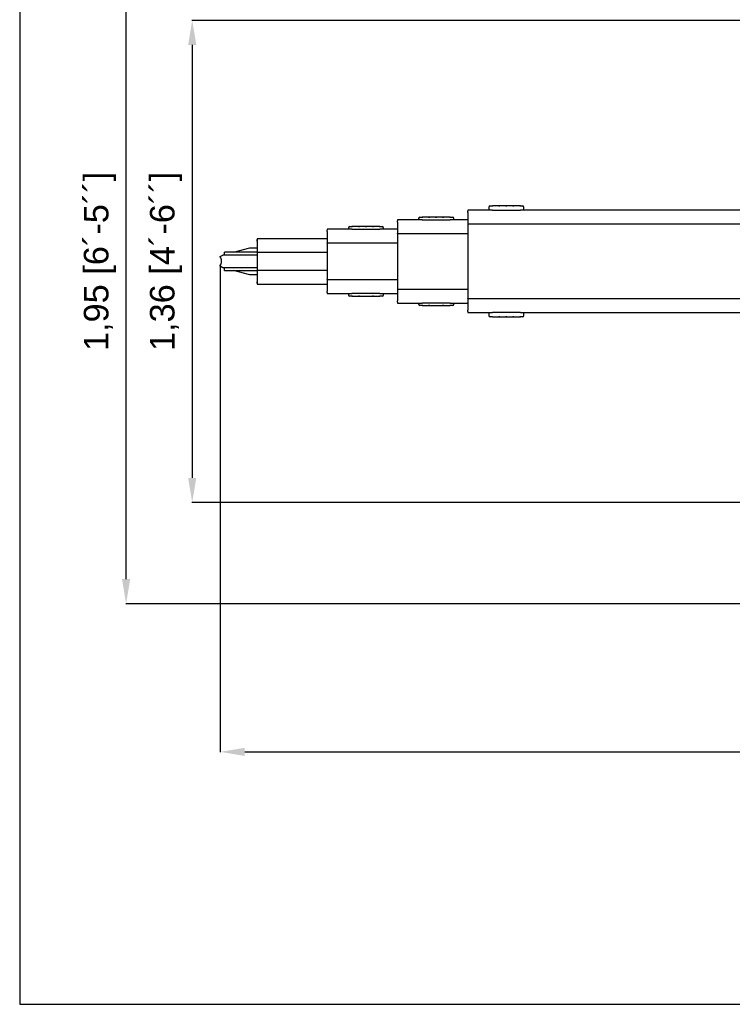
# Model space of a CAD drawing. Header units: inches. Extents: x 15 to 16771, y 14 to 21555.
# Tile 1 of 20: x 10831 to 12860, y 14 to 2819. Entities that reach past the tile are written whole.
import ezdxf

# ---------------------------------------------------------------- set-up
doc = ezdxf.new("R2010")
doc.units = ezdxf.units.IN
doc.header["$MEASUREMENT"] = 0
doc.layers.add('AM_5', color=3, linetype='Continuous', lineweight=25)
doc.styles.add('Aktuální-ISO', font='arial.ttf')
doc.styles.get("Standard").update_dxf_attribs({"font": 'arial.ttf'})
doc.dimstyles.new('AM_ISO$0', dxfattribs={"dimtxt": 3.5, "dimasz": 3.5, "dimexe": 1, "dimexo": 1, "dimgap": 1.5, "dimtad": 1, "dimdsep": 46, "dimtxsty": 'Standard', "dimcen": 0, "dimclrd": 256, "dimclre": 256, "dimclrt": 2, "dimadec": 0, "dimazin": 2, "dimtp": 0.1, "dimtm": 0.1, "dimtfac": 0.71, "dimtdec": 3, "dimtmove": 0, "dimatfit": 3, "dimfxl": 1, "dimlwd": -1, "dimlwe": -1, "dimarcsym": 1})

# ---------------------------------------------------------------- blocks, each defined once
blk = doc.blocks.new('*D27')
at = {"layer": 'AM_5', "linetype": 'ByBlock', "transparency": 16777216}
for p, q in [((12963.7, 2817), (11321.4, 2817)), ((11322.4, 2747), (11322.4, 1513.9)), ((12963.5, 1443.9), (11321.4, 1443.9))]:
    blk.add_line(p, q, dxfattribs=at)
at = {"layer": 'AM_5', "transparency": 16777216}
for points in [[(11310.7, 2747), (11334, 2747), (11322.4, 2817)], [(11310.7, 1513.9), (11334, 1513.9), (11322.4, 1443.9)]]:
    blk.add_solid(points, dxfattribs=at)
at = {"layer": 'Defpoints', "color": 0, "transparency": 16777216}
for p in [(12964.7, 2817), (11322.4, 1443.9), (12964.5, 1443.9)]:
    blk.add_point(p, dxfattribs=at)
at = {"layer": 'AM_5', "color": 2, "transparency": 16777216, "insert": (11247.5, 2130.5), "char_height": 70, "attachment_point": 5, "rotation": 90, "style": 'Aktuální-ISO'}
blk.add_mtext('1,36 [4´-6´´]', dxfattribs=at)
blk = doc.blocks.new('*D28')
at = {"layer": 'AM_5', "linetype": 'ByBlock', "transparency": 16777216}
for p, q in [((13146.3, 3105.4), (11133.1, 3105.4)), ((11134.1, 1225.4), (11134.1, 3035.4)), ((13146.1, 1155.4), (11133.1, 1155.4))]:
    blk.add_line(p, q, dxfattribs=at)
at = {"layer": 'AM_5', "transparency": 16777216}
for points in [[(11122.5, 3035.4), (11145.8, 3035.4), (11134.1, 3105.4)], [(11122.5, 1225.4), (11145.8, 1225.4), (11134.1, 1155.4)]]:
    blk.add_solid(points, dxfattribs=at)
at = {"layer": 'Defpoints', "color": 0, "transparency": 16777216}
for p in [(11134.1, 3105.4), (13147.3, 3105.4), (13147.1, 1155.4)]:
    blk.add_point(p, dxfattribs=at)
at = {"layer": 'AM_5', "color": 2, "transparency": 16777216, "insert": (11059.3, 2130.4), "char_height": 70, "attachment_point": 5, "rotation": 90, "style": 'Aktuální-ISO'}
blk.add_mtext('1,95 [6´-5´´]', dxfattribs=at)
blk = doc.blocks.new('*D29')
at = {"layer": 'AM_5', "linetype": 'ByBlock', "transparency": 16777216}
for p, q in [((11402.1, 2115.6), (11402.1, 732.4)), ((16108.1, 1976.4), (16108.1, 732.4)), ((11472.1, 733.4), (16038.1, 733.4))]:
    blk.add_line(p, q, dxfattribs=at)
at = {"layer": 'AM_5', "transparency": 16777216}
for points in [[(11472.1, 745), (11472.1, 721.7), (11402.1, 733.4)], [(16038.1, 745), (16038.1, 721.7), (16108.1, 733.4)]]:
    blk.add_solid(points, dxfattribs=at)
at = {"layer": 'Defpoints', "color": 0, "transparency": 16777216}
for p in [(11402.1, 2116.6), (16108.1, 1977.4), (16108.1, 733.4)]:
    blk.add_point(p, dxfattribs=at)
at = {"layer": 'AM_5', "color": 2, "transparency": 16777216, "insert": (13755.1, 808.2), "char_height": 70, "attachment_point": 5, "style": 'Aktuální-ISO'}
blk.add_mtext('4,97 [16´-4´´]', dxfattribs=at)

msp = doc.modelspace()

# ---------------------------------------------------------------- linework, layer by layer
at = {"color": 253}
for p, q in [((12174.827, 2276.042), (12107.106, 2276.042)), ((12107.106, 2275.974), (12107.106, 2276.042)), ((12107.106, 2275.974), (12107.106, 2273.511)), ((12107.106, 2273.511), (12107.106, 2273.442)), ((12107.106, 2269.442), (12107.106, 2273.442)), ((12167.106, 2284.442), (12167.106, 2276.042)), ((12170.911, 2288.438), (12177.106, 2288.438)), ((12171.106, 2288.442), (12178.668, 2288.442)), ((12177.106, 2276.042), (12174.827, 2276.042)), ((12177.106, 2276.042), (12257.106, 2276.042)), ((12195.544, 2288.442), (12178.668, 2288.442)), ((12195.544, 2288.442), (12198.668, 2288.442)), ((12215.544, 2288.442), (12198.668, 2288.442)), ((12215.544, 2288.442), (12218.668, 2288.442)), ((12235.544, 2288.442), (12218.668, 2288.442)), ((12235.544, 2288.442), (12238.668, 2288.442)), ((12255.544, 2288.442), (12238.668, 2288.442)), ((12255.544, 2288.442), (12263.106, 2288.442)), ((12257.106, 2288.438), (12263.301, 2288.438)), ((12259.386, 2276.042), (12257.106, 2276.042)), ((13546.654, 2276.042), (12259.386, 2276.042)), ((12267.106, 2276.042), (12267.106, 2284.442)), ((11974.827, 2249.042), (11907.106, 2249.042)), ((11907.106, 2248.974), (11907.106, 2249.042)), ((11907.106, 2248.974), (11907.106, 2246.511)), ((11907.106, 2246.511), (11907.106, 2246.442)), ((11907.106, 2242.442), (11907.106, 2246.442)), ((11967.106, 2252.442), (11967.106, 2249.042)), ((11970.911, 2256.438), (11977.106, 2256.438)), ((11971.106, 2256.442), (11978.668, 2256.442)), ((11977.106, 2249.042), (11974.827, 2249.042)), ((11977.106, 2249.042), (12057.106, 2249.042)), ((11995.544, 2256.442), (11978.668, 2256.442)), ((11995.544, 2256.442), (11998.668, 2256.442)), ((12015.544, 2256.442), (11998.668, 2256.442)), ((12015.544, 2256.442), (12018.668, 2256.442)), ((12035.544, 2256.442), (12018.668, 2256.442)), ((12035.544, 2256.442), (12038.668, 2256.442)), ((12055.544, 2256.442), (12038.668, 2256.442)), ((12055.544, 2256.442), (12063.106, 2256.442)), ((12057.106, 2256.438), (12063.301, 2256.438)), ((12059.386, 2249.042), (12057.106, 2249.042)), ((12107.106, 2249.042), (12059.386, 2249.042)), ((12067.106, 2249.042), (12067.106, 2252.442)), ((12107.106, 2269.442), (12107.106, 2266.628)), ((12107.106, 2266.528), (12107.106, 2266.628)), ((12107.106, 2266.528), (12107.106, 2266.022)), ((12107.106, 2266.022), (12107.106, 2265.951)), ((12107.106, 2265.951), (12107.106, 2254.934)), ((12107.106, 2254.934), (12107.106, 2254.863)), ((12107.106, 2254.863), (12107.106, 2254.357)), ((12107.106, 2254.257), (12107.106, 2254.357)), ((12107.106, 2254.257), (12107.106, 2236.942)), ((11774.827, 2222.042), (11707.106, 2222.042)), ((11707.106, 2221.974), (11707.106, 2222.042)), ((11707.106, 2221.974), (11707.106, 2219.511)), ((11707.106, 2219.511), (11707.106, 2219.442)), ((11707.106, 2215.442), (11707.106, 2219.442)), ((11767.106, 2225.442), (11767.106, 2222.042)), ((11770.911, 2229.438), (11777.106, 2229.438)), ((11771.106, 2229.442), (11778.668, 2229.442)), ((11777.106, 2222.042), (11774.827, 2222.042)), ((11777.106, 2222.042), (11857.106, 2222.042)), ((11795.544, 2229.442), (11778.668, 2229.442)), ((11795.544, 2229.442), (11798.668, 2229.442)), ((11815.544, 2229.442), (11798.668, 2229.442)), ((11815.544, 2229.442), (11818.668, 2229.442)), ((11835.544, 2229.442), (11818.668, 2229.442)), ((11835.544, 2229.442), (11838.668, 2229.442)), ((11855.544, 2229.442), (11838.668, 2229.442)), ((11855.544, 2229.442), (11863.106, 2229.442)), ((11857.106, 2229.438), (11863.301, 2229.438)), ((11859.386, 2222.042), (11857.106, 2222.042)), ((11907.106, 2222.042), (11859.386, 2222.042)), ((11867.106, 2222.042), (11867.106, 2225.442)), ((11907.106, 2242.442), (11907.106, 2239.628)), ((11907.106, 2239.528), (11907.106, 2239.628)), ((11907.106, 2239.528), (11907.106, 2239.022)), ((11907.106, 2239.022), (11907.106, 2238.951)), ((11907.106, 2238.951), (11907.106, 2227.934)), ((11907.106, 2227.934), (11907.106, 2227.863)), ((11907.106, 2227.863), (11907.106, 2227.357)), ((11907.106, 2227.257), (11907.106, 2227.357)), ((11907.106, 2227.257), (11907.106, 2209.942)), ((12107.106, 2236.442), (12107.106, 2236.942)), ((12107.106, 2236.442), (12107.106, 2024.442)), ((13314.916, 2236.442), (12107.106, 2236.442)), ((11507.006, 2195.042), (11507.106, 2065.911)), ((11707.106, 2195.042), (11507.106, 2195.042)), ((11507.106, 2194.974), (11507.106, 2195.042)), ((11507.106, 2194.974), (11507.106, 2192.511)), ((11507.106, 2192.511), (11507.106, 2192.442)), ((11507.106, 2188.442), (11507.106, 2192.442)), ((11507.106, 2188.442), (11507.106, 2185.628)), ((11707.106, 2215.442), (11707.106, 2212.628)), ((11707.106, 2212.528), (11707.106, 2212.628)), ((11707.106, 2212.528), (11707.106, 2212.022)), ((11707.106, 2212.022), (11707.106, 2211.951)), ((11707.106, 2211.951), (11707.106, 2200.934)), ((11707.106, 2200.934), (11707.106, 2200.863)), ((11707.106, 2200.863), (11707.106, 2200.357)), ((11707.106, 2200.257), (11707.106, 2200.357)), ((11707.106, 2200.257), (11707.106, 2182.942)), ((11907.106, 2209.442), (11907.106, 2209.942)), ((11907.106, 2209.442), (11907.106, 2051.442)), ((12107.106, 2209.442), (11907.106, 2209.442)), ((11439.905, 2156.542), (11486.556, 2169.042)), ((11486.556, 2169.042), (11507.026, 2169.042)), ((11507.106, 2185.528), (11507.106, 2185.628)), ((11507.106, 2185.528), (11507.106, 2185.022)), ((11707.106, 2182.442), (11707.106, 2182.942)), ((11907.106, 2182.442), (11707.106, 2182.442)), ((11707.106, 2182.442), (11707.106, 2078.442)), ((11402.133, 2144.517), (11409.106, 2148.542)), ((11402.133, 2142.506), (11402.133, 2144.517)), ((11507.042, 2148.542), (11409.106, 2148.542)), ((11507.036, 2156.542), (11414.606, 2156.542)), ((11414.606, 2148.542), (11414.606, 2156.542)), ((11707.106, 2155.442), (11507.106, 2155.442)), ((11402.133, 2116.568), (11402.133, 2118.579)), ((11409.106, 2112.542), (11402.133, 2116.568)), ((11507.07, 2112.542), (11409.106, 2112.542)), ((11414.606, 2104.542), (11414.606, 2112.542)), ((11414.606, 2104.542), (11507.076, 2104.542)), ((11486.556, 2092.042), (11439.905, 2104.542)), ((11507.106, 2105.442), (11707.106, 2105.442)), ((11507.086, 2092.042), (11486.556, 2092.042)), ((11707.106, 2078.442), (11907.106, 2078.442)), ((11707.106, 2077.942), (11707.106, 2078.442)), ((11707.106, 2077.942), (11707.106, 2060.628)), ((11507.106, 2068.442), (11507.106, 2072.442)), ((11507.106, 2068.442), (11507.106, 2068.374)), ((11507.106, 2068.374), (11507.106, 2065.911)), ((11507.106, 2065.842), (11507.106, 2065.911)), ((11507.106, 2065.842), (11707.106, 2065.842)), ((11707.106, 2060.528), (11707.106, 2060.628)), ((11707.106, 2060.528), (11707.106, 2060.022)), ((11707.106, 2060.022), (11707.106, 2059.951)), ((11707.106, 2059.951), (11707.106, 2048.934)), ((11707.106, 2048.934), (11707.106, 2048.863)), ((11707.106, 2048.863), (11707.106, 2048.357)), ((11707.106, 2048.257), (11707.106, 2048.357)), ((11707.106, 2048.257), (11707.106, 2045.442)), ((11907.106, 2051.442), (12107.106, 2051.442)), ((11907.106, 2050.942), (11907.106, 2051.442)), ((11907.106, 2050.942), (11907.106, 2033.628)), ((11707.106, 2041.442), (11707.106, 2045.442)), ((11707.106, 2041.442), (11707.106, 2041.374)), ((11707.106, 2041.374), (11707.106, 2038.911)), ((11707.106, 2038.842), (11707.106, 2038.911)), ((11707.106, 2038.842), (11774.827, 2038.842)), ((11767.106, 2038.842), (11767.106, 2035.442)), ((11777.106, 2031.447), (11770.911, 2031.447)), ((11778.668, 2031.442), (11771.106, 2031.442)), ((11774.827, 2038.842), (11777.106, 2038.842)), ((11857.106, 2038.842), (11777.106, 2038.842)), ((11778.668, 2031.442), (11795.544, 2031.442)), ((11798.668, 2031.442), (11795.544, 2031.442)), ((11798.668, 2031.442), (11835.544, 2031.442)), ((11838.668, 2031.442), (11835.544, 2031.442)), ((11838.668, 2031.442), (11855.544, 2031.442)), ((11863.106, 2031.442), (11855.544, 2031.442)), ((11857.106, 2038.842), (11859.386, 2038.842)), ((11863.301, 2031.447), (11857.106, 2031.447)), ((11859.386, 2038.842), (11907.106, 2038.842)), ((11867.106, 2035.442), (11867.106, 2038.842)), ((11907.106, 2033.528), (11907.106, 2033.628)), ((11907.106, 2033.528), (11907.106, 2033.022)), ((11907.106, 2033.022), (11907.106, 2032.951)), ((11907.106, 2032.951), (11907.106, 2021.934)), ((11907.106, 2021.934), (11907.106, 2021.863)), ((11907.106, 2021.863), (11907.106, 2021.357)), ((11907.106, 2021.257), (11907.106, 2021.357)), ((11907.106, 2021.257), (11907.106, 2018.442)), ((12107.106, 2024.442), (13314.916, 2024.442)), ((12107.106, 2023.942), (12107.106, 2024.442)), ((12107.106, 2023.942), (12107.106, 2006.628)), ((11907.106, 2014.442), (11907.106, 2018.442)), ((11907.106, 2014.442), (11907.106, 2014.374)), ((11907.106, 2014.374), (11907.106, 2011.911)), ((11907.106, 2011.842), (11907.106, 2011.911)), ((11907.106, 2011.842), (11974.827, 2011.842)), ((11967.106, 2011.842), (11967.106, 2008.442)), ((11977.106, 2004.447), (11970.911, 2004.447)), ((11978.668, 2004.442), (11971.106, 2004.442)), ((11974.827, 2011.842), (11977.106, 2011.842)), ((12057.106, 2011.842), (11977.106, 2011.842)), ((11978.668, 2004.442), (11995.544, 2004.442)), ((11998.668, 2004.442), (11995.544, 2004.442)), ((11998.668, 2004.442), (12035.544, 2004.442)), ((12038.668, 2004.442), (12035.544, 2004.442)), ((12038.668, 2004.442), (12055.544, 2004.442)), ((12063.106, 2004.442), (12055.544, 2004.442)), ((12057.106, 2011.842), (12059.386, 2011.842)), ((12063.301, 2004.447), (12057.106, 2004.447)), ((12059.386, 2011.842), (12107.106, 2011.842)), ((12067.106, 2008.442), (12067.106, 2011.842)), ((12107.106, 2006.528), (12107.106, 2006.628)), ((12107.106, 2006.528), (12107.106, 2006.022)), ((12107.106, 2006.022), (12107.106, 2005.951)), ((12107.106, 2005.951), (12107.106, 1994.934)), ((12107.106, 1994.934), (12107.106, 1994.863)), ((12107.106, 1994.863), (12107.106, 1994.357)), ((12107.106, 1994.257), (12107.106, 1994.357)), ((12107.106, 1994.257), (12107.106, 1991.442)), ((12107.106, 1987.442), (12107.106, 1991.442)), ((12107.106, 1987.442), (12107.106, 1987.374)), ((12107.106, 1987.374), (12107.106, 1984.911)), ((12107.106, 1984.842), (12107.106, 1984.911)), ((12107.106, 1984.842), (12174.827, 1984.842)), ((12167.106, 1984.842), (12167.106, 1976.442)), ((12177.106, 1972.442), (12171.106, 1972.442)), ((12174.827, 1984.842), (12177.106, 1984.842)), ((12257.106, 1984.842), (12177.106, 1984.842)), ((12177.106, 1972.442), (12195.544, 1972.442)), ((12198.668, 1972.442), (12195.544, 1972.442)), ((12198.668, 1972.442), (12215.544, 1972.442)), ((12218.668, 1972.442), (12215.544, 1972.442)), ((12218.668, 1972.442), (12235.544, 1972.442)), ((12238.668, 1972.442), (12235.544, 1972.442)), ((12238.668, 1972.442), (12255.544, 1972.442)), ((12263.106, 1972.442), (12255.544, 1972.442)), ((12257.106, 1984.842), (12259.386, 1984.842)), ((12263.301, 1972.447), (12257.106, 1972.447)), ((12259.386, 1984.842), (13442.106, 1984.842)), ((12267.106, 1976.442), (12267.106, 1984.842))]:
    msp.add_line(p, q, dxfattribs=at)
msp.add_lwpolyline([(16771.081, 14.375), (16771.081, 4214.375), (10831.081, 4214.375), (10831.081, 14.375)], close=True)
for centre, start, end in [((12171.106, 2284.442), 92.797614, 180), ((12263.106, 2284.442), 0, 87.202386), ((11971.106, 2252.442), 92.797614, 180), ((12063.106, 2252.442), 0, 87.202386), ((11771.106, 2225.442), 92.797614, 180), ((11863.106, 2225.442), 0, 87.202386), ((11771.106, 2035.442), 180, 267.202386), ((11863.106, 2035.442), 272.797614, 0), ((11971.106, 2008.442), 180, 267.202386), ((12063.106, 2008.442), 272.797614, 0), ((12171.106, 1976.442), 180, 270), ((12263.106, 1976.442), 272.797614, 0)]:
    msp.add_arc(centre, 4, start, end, dxfattribs=at)
for points, knots in [([(12170.911, 2288.438), (12170.911, 2288.438), (12170.968, 2288.442), (12171.1, 2288.442), (12171.103, 2288.442), (12171.106, 2288.442)], [1.487257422, 1.487257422, 1.487257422, 1.487257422, 1.633190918, 1.633190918, 1.636816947, 1.636816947, 1.636816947, 1.636816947]), ([(12178.668, 2288.442), (12178.656, 2288.442), (12178.643, 2288.442), (12178.122, 2288.442), (12177.593, 2288.438), (12177.106, 2288.438)], [1.337697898, 1.337697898, 1.337697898, 1.337697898, 1.341323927, 1.341323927, 1.487257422, 1.487257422, 1.487257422, 1.487257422]), ([(12198.668, 2288.442), (12198.656, 2288.442), (12198.643, 2288.442), (12198.122, 2288.442), (12197.593, 2288.438), (12196.62, 2288.438), (12196.09, 2288.442), (12195.569, 2288.442), (12195.557, 2288.442), (12195.544, 2288.442)], [1.337697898, 1.337697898, 1.337697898, 1.337697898, 1.341323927, 1.341323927, 1.487257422, 1.487257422, 1.633190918, 1.633190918, 1.636816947, 1.636816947, 1.636816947, 1.636816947]), ([(12218.668, 2288.442), (12218.656, 2288.442), (12218.643, 2288.442), (12218.122, 2288.442), (12217.593, 2288.438), (12216.62, 2288.438), (12216.09, 2288.442), (12215.569, 2288.442), (12215.557, 2288.442), (12215.544, 2288.442)], [1.337697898, 1.337697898, 1.337697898, 1.337697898, 1.341323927, 1.341323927, 1.487257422, 1.487257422, 1.633190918, 1.633190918, 1.636816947, 1.636816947, 1.636816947, 1.636816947]), ([(12238.668, 2288.442), (12238.656, 2288.442), (12238.643, 2288.442), (12238.122, 2288.442), (12237.593, 2288.438), (12236.62, 2288.438), (12236.09, 2288.442), (12235.569, 2288.442), (12235.557, 2288.442), (12235.544, 2288.442)], [1.337697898, 1.337697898, 1.337697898, 1.337697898, 1.341323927, 1.341323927, 1.487257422, 1.487257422, 1.633190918, 1.633190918, 1.636816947, 1.636816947, 1.636816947, 1.636816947]), ([(12257.106, 2288.438), (12256.62, 2288.438), (12256.09, 2288.442), (12255.569, 2288.442), (12255.557, 2288.442), (12255.544, 2288.442)], [1.487257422, 1.487257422, 1.487257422, 1.487257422, 1.633190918, 1.633190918, 1.636816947, 1.636816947, 1.636816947, 1.636816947]), ([(12263.106, 2288.442), (12263.109, 2288.442), (12263.113, 2288.442), (12263.244, 2288.442), (12263.301, 2288.438), (12263.301, 2288.438)], [1.337697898, 1.337697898, 1.337697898, 1.337697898, 1.341323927, 1.341323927, 1.487257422, 1.487257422, 1.487257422, 1.487257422]), ([(11970.911, 2256.438), (11970.911, 2256.438), (11970.968, 2256.442), (11971.1, 2256.442), (11971.103, 2256.442), (11971.106, 2256.442)], [1.487257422, 1.487257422, 1.487257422, 1.487257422, 1.633190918, 1.633190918, 1.636816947, 1.636816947, 1.636816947, 1.636816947]), ([(11978.668, 2256.442), (11978.656, 2256.442), (11978.643, 2256.442), (11978.122, 2256.442), (11977.593, 2256.438), (11977.106, 2256.438)], [1.337697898, 1.337697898, 1.337697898, 1.337697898, 1.341323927, 1.341323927, 1.487257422, 1.487257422, 1.487257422, 1.487257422]), ([(11998.668, 2256.442), (11998.656, 2256.442), (11998.643, 2256.442), (11998.122, 2256.442), (11997.593, 2256.438), (11996.62, 2256.438), (11996.09, 2256.442), (11995.569, 2256.442), (11995.557, 2256.442), (11995.544, 2256.442)], [1.337697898, 1.337697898, 1.337697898, 1.337697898, 1.341323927, 1.341323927, 1.487257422, 1.487257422, 1.633190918, 1.633190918, 1.636816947, 1.636816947, 1.636816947, 1.636816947]), ([(12018.668, 2256.442), (12018.656, 2256.442), (12018.643, 2256.442), (12018.122, 2256.442), (12017.593, 2256.438), (12016.62, 2256.438), (12016.09, 2256.442), (12015.569, 2256.442), (12015.557, 2256.442), (12015.544, 2256.442)], [1.337697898, 1.337697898, 1.337697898, 1.337697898, 1.341323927, 1.341323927, 1.487257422, 1.487257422, 1.633190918, 1.633190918, 1.636816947, 1.636816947, 1.636816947, 1.636816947]), ([(12038.668, 2256.442), (12038.656, 2256.442), (12038.643, 2256.442), (12038.122, 2256.442), (12037.593, 2256.438), (12036.62, 2256.438), (12036.09, 2256.442), (12035.569, 2256.442), (12035.557, 2256.442), (12035.544, 2256.442)], [1.337697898, 1.337697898, 1.337697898, 1.337697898, 1.341323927, 1.341323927, 1.487257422, 1.487257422, 1.633190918, 1.633190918, 1.636816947, 1.636816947, 1.636816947, 1.636816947]), ([(12057.106, 2256.438), (12056.62, 2256.438), (12056.09, 2256.442), (12055.569, 2256.442), (12055.557, 2256.442), (12055.544, 2256.442)], [1.487257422, 1.487257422, 1.487257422, 1.487257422, 1.633190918, 1.633190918, 1.636816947, 1.636816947, 1.636816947, 1.636816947]), ([(12063.106, 2256.442), (12063.109, 2256.442), (12063.113, 2256.442), (12063.244, 2256.442), (12063.301, 2256.438), (12063.301, 2256.438)], [1.337697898, 1.337697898, 1.337697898, 1.337697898, 1.341323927, 1.341323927, 1.487257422, 1.487257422, 1.487257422, 1.487257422]), ([(11770.911, 2229.438), (11770.911, 2229.438), (11770.968, 2229.442), (11771.1, 2229.442), (11771.103, 2229.442), (11771.106, 2229.442)], [1.487257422, 1.487257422, 1.487257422, 1.487257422, 1.633190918, 1.633190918, 1.636816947, 1.636816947, 1.636816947, 1.636816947]), ([(11778.668, 2229.442), (11778.656, 2229.442), (11778.643, 2229.442), (11778.122, 2229.442), (11777.593, 2229.438), (11777.106, 2229.438)], [1.337697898, 1.337697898, 1.337697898, 1.337697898, 1.341323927, 1.341323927, 1.487257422, 1.487257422, 1.487257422, 1.487257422]), ([(11798.668, 2229.442), (11798.656, 2229.442), (11798.643, 2229.442), (11798.122, 2229.442), (11797.593, 2229.438), (11796.62, 2229.438), (11796.09, 2229.442), (11795.569, 2229.442), (11795.557, 2229.442), (11795.544, 2229.442)], [1.337697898, 1.337697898, 1.337697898, 1.337697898, 1.341323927, 1.341323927, 1.487257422, 1.487257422, 1.633190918, 1.633190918, 1.636816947, 1.636816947, 1.636816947, 1.636816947]), ([(11818.668, 2229.442), (11818.656, 2229.442), (11818.643, 2229.442), (11818.122, 2229.442), (11817.593, 2229.438), (11816.62, 2229.438), (11816.09, 2229.442), (11815.569, 2229.442), (11815.557, 2229.442), (11815.544, 2229.442)], [1.337697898, 1.337697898, 1.337697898, 1.337697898, 1.341323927, 1.341323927, 1.487257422, 1.487257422, 1.633190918, 1.633190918, 1.636816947, 1.636816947, 1.636816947, 1.636816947]), ([(11838.668, 2229.442), (11838.656, 2229.442), (11838.643, 2229.442), (11838.122, 2229.442), (11837.593, 2229.438), (11836.62, 2229.438), (11836.09, 2229.442), (11835.569, 2229.442), (11835.557, 2229.442), (11835.544, 2229.442)], [1.337697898, 1.337697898, 1.337697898, 1.337697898, 1.341323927, 1.341323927, 1.487257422, 1.487257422, 1.633190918, 1.633190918, 1.636816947, 1.636816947, 1.636816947, 1.636816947]), ([(11857.106, 2229.438), (11856.62, 2229.438), (11856.09, 2229.442), (11855.569, 2229.442), (11855.557, 2229.442), (11855.544, 2229.442)], [1.487257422, 1.487257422, 1.487257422, 1.487257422, 1.633190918, 1.633190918, 1.636816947, 1.636816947, 1.636816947, 1.636816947]), ([(11863.106, 2229.442), (11863.109, 2229.442), (11863.113, 2229.442), (11863.244, 2229.442), (11863.301, 2229.438), (11863.301, 2229.438)], [1.337697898, 1.337697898, 1.337697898, 1.337697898, 1.341323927, 1.341323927, 1.487257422, 1.487257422, 1.487257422, 1.487257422]), ([(11406.106, 2130.542), (11406.106, 2131.188), (11406.075, 2131.833), (11405.823, 2134.422), (11405.35, 2136.328), (11403.97, 2139.691), (11403.138, 2141.16), (11402.133, 2142.506)], [1.36836409, 1.36836409, 1.36836409, 1.36836409, 1.5625797, 1.5625797, 2.14862418, 2.14862418, 2.65322135, 2.65322135, 2.65322135, 2.65322135]), ([(11402.133, 2118.579), (11403.526, 2120.445), (11404.584, 2122.542), (11405.821, 2126.649), (11406.106, 2128.592), (11406.106, 2130.542)], [0.08146654, 0.08146654, 0.08146654, 0.08146654, 0.78129018, 0.78129018, 1.36836409, 1.36836409, 1.36836409, 1.36836409]), ([(11771.106, 2031.442), (11771.103, 2031.442), (11771.1, 2031.442), (11770.968, 2031.443), (11770.911, 2031.447), (11770.911, 2031.447)], [1.337697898, 1.337697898, 1.337697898, 1.337697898, 1.341323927, 1.341323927, 1.487257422, 1.487257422, 1.487257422, 1.487257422]), ([(11777.106, 2031.447), (11777.593, 2031.447), (11778.122, 2031.443), (11778.643, 2031.442), (11778.656, 2031.442), (11778.668, 2031.442)], [1.487257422, 1.487257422, 1.487257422, 1.487257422, 1.633190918, 1.633190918, 1.636816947, 1.636816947, 1.636816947, 1.636816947]), ([(11795.544, 2031.442), (11795.557, 2031.442), (11795.569, 2031.442), (11796.09, 2031.443), (11796.62, 2031.447), (11797.593, 2031.447), (11798.122, 2031.443), (11798.643, 2031.442), (11798.656, 2031.442), (11798.668, 2031.442)], [1.337697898, 1.337697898, 1.337697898, 1.337697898, 1.341323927, 1.341323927, 1.487257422, 1.487257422, 1.633190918, 1.633190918, 1.636816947, 1.636816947, 1.636816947, 1.636816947]), ([(11835.544, 2031.442), (11835.557, 2031.442), (11835.569, 2031.442), (11836.09, 2031.443), (11836.62, 2031.447), (11837.593, 2031.447), (11838.122, 2031.443), (11838.643, 2031.442), (11838.656, 2031.442), (11838.668, 2031.442)], [1.337697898, 1.337697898, 1.337697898, 1.337697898, 1.341323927, 1.341323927, 1.487257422, 1.487257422, 1.633190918, 1.633190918, 1.636816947, 1.636816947, 1.636816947, 1.636816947]), ([(11855.544, 2031.442), (11855.557, 2031.442), (11855.569, 2031.442), (11856.09, 2031.443), (11856.62, 2031.447), (11857.106, 2031.447)], [1.337697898, 1.337697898, 1.337697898, 1.337697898, 1.341323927, 1.341323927, 1.487257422, 1.487257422, 1.487257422, 1.487257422]), ([(11863.301, 2031.447), (11863.301, 2031.447), (11863.244, 2031.443), (11863.113, 2031.442), (11863.109, 2031.442), (11863.106, 2031.442)], [1.487257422, 1.487257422, 1.487257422, 1.487257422, 1.633190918, 1.633190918, 1.636816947, 1.636816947, 1.636816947, 1.636816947]), ([(11971.106, 2004.442), (11971.103, 2004.442), (11971.1, 2004.442), (11970.968, 2004.443), (11970.911, 2004.447), (11970.911, 2004.447)], [1.337697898, 1.337697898, 1.337697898, 1.337697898, 1.341323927, 1.341323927, 1.487257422, 1.487257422, 1.487257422, 1.487257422]), ([(11977.106, 2004.447), (11977.593, 2004.447), (11978.122, 2004.443), (11978.643, 2004.442), (11978.656, 2004.442), (11978.668, 2004.442)], [1.487257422, 1.487257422, 1.487257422, 1.487257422, 1.633190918, 1.633190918, 1.636816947, 1.636816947, 1.636816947, 1.636816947]), ([(11995.544, 2004.442), (11995.557, 2004.442), (11995.569, 2004.442), (11996.09, 2004.443), (11996.62, 2004.447), (11997.593, 2004.447), (11998.122, 2004.443), (11998.643, 2004.442), (11998.656, 2004.442), (11998.668, 2004.442)], [1.337697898, 1.337697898, 1.337697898, 1.337697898, 1.341323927, 1.341323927, 1.487257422, 1.487257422, 1.633190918, 1.633190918, 1.636816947, 1.636816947, 1.636816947, 1.636816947]), ([(12035.544, 2004.442), (12035.557, 2004.442), (12035.569, 2004.442), (12036.09, 2004.443), (12036.62, 2004.447), (12037.593, 2004.447), (12038.122, 2004.443), (12038.643, 2004.442), (12038.656, 2004.442), (12038.668, 2004.442)], [1.337697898, 1.337697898, 1.337697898, 1.337697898, 1.341323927, 1.341323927, 1.487257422, 1.487257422, 1.633190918, 1.633190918, 1.636816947, 1.636816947, 1.636816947, 1.636816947]), ([(12055.544, 2004.442), (12055.557, 2004.442), (12055.569, 2004.442), (12056.09, 2004.443), (12056.62, 2004.447), (12057.106, 2004.447)], [1.337697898, 1.337697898, 1.337697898, 1.337697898, 1.341323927, 1.341323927, 1.487257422, 1.487257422, 1.487257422, 1.487257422]), ([(12063.301, 2004.447), (12063.301, 2004.447), (12063.244, 2004.443), (12063.113, 2004.442), (12063.109, 2004.442), (12063.106, 2004.442)], [1.487257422, 1.487257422, 1.487257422, 1.487257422, 1.633190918, 1.633190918, 1.636816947, 1.636816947, 1.636816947, 1.636816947]), ([(12195.544, 1972.442), (12195.557, 1972.442), (12195.569, 1972.442), (12196.09, 1972.443), (12196.62, 1972.447), (12197.593, 1972.447), (12198.122, 1972.443), (12198.643, 1972.442), (12198.656, 1972.442), (12198.668, 1972.442)], [1.337697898, 1.337697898, 1.337697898, 1.337697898, 1.341323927, 1.341323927, 1.487257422, 1.487257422, 1.633190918, 1.633190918, 1.636816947, 1.636816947, 1.636816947, 1.636816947]), ([(12215.544, 1972.442), (12215.557, 1972.442), (12215.569, 1972.442), (12216.09, 1972.443), (12216.62, 1972.447), (12217.593, 1972.447), (12218.122, 1972.443), (12218.643, 1972.442), (12218.656, 1972.442), (12218.668, 1972.442)], [1.337697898, 1.337697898, 1.337697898, 1.337697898, 1.341323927, 1.341323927, 1.487257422, 1.487257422, 1.633190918, 1.633190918, 1.636816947, 1.636816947, 1.636816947, 1.636816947]), ([(12235.544, 1972.442), (12235.557, 1972.442), (12235.569, 1972.442), (12236.09, 1972.443), (12236.62, 1972.447), (12237.593, 1972.447), (12238.122, 1972.443), (12238.643, 1972.442), (12238.656, 1972.442), (12238.668, 1972.442)], [1.337697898, 1.337697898, 1.337697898, 1.337697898, 1.341323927, 1.341323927, 1.487257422, 1.487257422, 1.633190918, 1.633190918, 1.636816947, 1.636816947, 1.636816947, 1.636816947]), ([(12255.544, 1972.442), (12255.557, 1972.442), (12255.569, 1972.442), (12256.09, 1972.443), (12256.62, 1972.447), (12257.106, 1972.447)], [1.337697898, 1.337697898, 1.337697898, 1.337697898, 1.341323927, 1.341323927, 1.487257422, 1.487257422, 1.487257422, 1.487257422]), ([(12263.301, 1972.447), (12263.301, 1972.447), (12263.244, 1972.443), (12263.113, 1972.442), (12263.109, 1972.442), (12263.106, 1972.442)], [1.487257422, 1.487257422, 1.487257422, 1.487257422, 1.633190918, 1.633190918, 1.636816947, 1.636816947, 1.636816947, 1.636816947])]:
    msp.add_open_spline(points, degree=3, knots=knots, dxfattribs=at)

# ---------------------------------------------------------------- dimensions: what is measured, and where the dimension line sits
at = {"layer": 'AM_5'}
for base, p1, p2, text, picture, middle in [((11134.139, 3105.442), (13147.076, 1155.442), (13147.25, 3105.442), '1,95 [6´-5´´]', '*D28', (11059.279, 2130.442)), ((11322.35, 1443.905), (12964.664, 2817.024), (12964.498, 1443.905), '1,36 [4´-6´´]', '*D27', (11247.49, 2130.465))]:
    dim = msp.add_linear_dim(base=base, p1=p1, p2=p2, angle=90, text=text, dimstyle='AM_ISO$0', override={"dimtxt": 70, "dimasz": 70, "dimgap": 30, "dimtxsty": 'Aktuální-ISO'}, dxfattribs=at)
    dim.commit()
    dim.dimension.update_dxf_attribs({"geometry": picture, "text_midpoint": middle})
dim = msp.add_linear_dim(base=(16108.106, 733.364), p1=(11402.133, 2116.568), p2=(16108.106, 1977.442), text='4,97 [16´-4´´]', dimstyle='AM_ISO$0', override={"dimtxt": 70, "dimasz": 70, "dimgap": 30, "dimtxsty": 'Aktuální-ISO'}, dxfattribs=at)
dim.commit()
dim.dimension.update_dxf_attribs({"geometry": '*D29', "text_midpoint": (13755.12, 808.224)})

doc.saveas('drawing.dxf')
